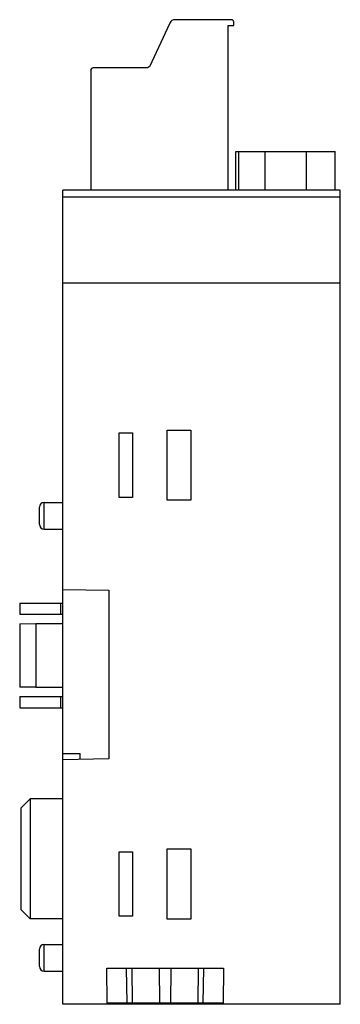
# Model space of a CAD drawing. Header units: millimetres. Extents: x 22.6 to 50.2, y 8 to 92.7.
import ezdxf

# ---------------------------------------------------------------- set-up
doc = ezdxf.new("R2010")
doc.units = ezdxf.units.MM
doc.header["$LTSCALE"] = 6.533226
doc.layers.get('0').update_dxf_attribs({"linetype": 'CONTINUOUS'})

msp = doc.modelspace()

# ---------------------------------------------------------------- linework, layer by layer
at = {"color": 7, "linetype": 'Continuous'}
for p, q in [((35.538, 92.392), (33.783, 88.628)), ((40.84, 92.681), (35.991, 92.681)), ((41.04, 92.181), (41.04, 92.481)), ((40.54, 78.035), (40.54, 92.181)), ((40.54, 92.181), (41.04, 92.181)), ((28.74, 88.335), (28.74, 78.035)), ((33.64, 88.535), (28.94, 88.535)), ((33.653, 88.569), (33.64, 88.535)), ((33.783, 88.628), (33.74, 88.628)), ((41.22, 78.035), (41.22, 81.336)), ((41.22, 81.336), (49.746, 81.336)), ((41.433, 81.336), (41.433, 78.035)), ((43.72, 78.035), (43.72, 81.336)), ((47.246, 81.336), (47.246, 78.035)), ((49.746, 78.035), (49.746, 81.336)), ((26.34, 8.035), (26.34, 78.035)), ((50.19, 78.035), (26.34, 78.035)), ((50.19, 8.035), (50.19, 78.035)), ((26.34, 77.446), (50.19, 77.446)), ((50.19, 70.035), (26.34, 70.035)), ((31.185, 51.618), (31.185, 57.153)), ((31.185, 57.153), (32.34, 57.153)), ((32.34, 57.153), (32.34, 51.618)), ((35.322, 51.368), (35.322, 57.403)), ((35.322, 57.403), (37.357, 57.403)), ((37.357, 57.403), (37.357, 51.368)), ((24.74, 48.887), (24.74, 51.184)), ((24.74, 51.184), (26.34, 51.184)), ((32.34, 51.618), (31.185, 51.618)), ((37.357, 51.368), (35.322, 51.368)), ((24.34, 49.287), (24.34, 50.784)), ((24.74, 48.887), (26.34, 48.887)), ((26.34, 43.704), (30.29, 43.635)), ((30.29, 43.635), (30.29, 29.135)), ((22.64, 42.535), (22.64, 41.562)), ((22.64, 42.535), (26.34, 42.535)), ((26.14, 42.535), (26.14, 41.562)), ((22.64, 41.562), (26.34, 41.562)), ((22.64, 40.758), (24.04, 40.767)), ((22.64, 40.758), (22.64, 35.313)), ((24.04, 40.767), (24.04, 35.303)), ((24.04, 40.767), (26.34, 40.767)), ((24.04, 35.303), (22.64, 35.313)), ((24.04, 35.303), (26.34, 35.303)), ((22.64, 34.508), (26.34, 34.508)), ((22.64, 34.508), (22.64, 33.535)), ((26.14, 34.508), (26.14, 33.535)), ((22.64, 33.535), (26.34, 33.535)), ((26.34, 29.589), (27.84, 29.589)), ((30.29, 29.135), (26.34, 29.066)), ((27.84, 29.092), (27.84, 29.589)), ((22.74, 24.886), (23.54, 25.686)), ((26.34, 25.686), (23.54, 25.686)), ((23.54, 25.686), (23.54, 15.384)), ((22.74, 24.886), (22.74, 16.184)), ((35.322, 21.403), (37.357, 21.403)), ((35.322, 15.368), (35.322, 21.403)), ((37.357, 21.403), (37.357, 15.368)), ((31.185, 21.153), (32.34, 21.153)), ((31.185, 15.618), (31.185, 21.153)), ((32.34, 21.153), (32.34, 15.618)), ((23.54, 15.384), (22.74, 16.184)), ((26.34, 15.384), (23.54, 15.384)), ((32.34, 15.618), (31.185, 15.618)), ((37.357, 15.368), (35.322, 15.368)), ((24.34, 11.287), (24.34, 12.784)), ((24.74, 13.184), (26.34, 13.184)), ((24.74, 10.887), (24.74, 13.184)), ((30.121, 11.135), (40.158, 11.135)), ((30.158, 8.135), (30.121, 11.135)), ((31.862, 8.135), (31.825, 11.135)), ((32.277, 11.135), (32.314, 8.135)), ((34.678, 8.135), (34.641, 11.135)), ((35.638, 11.135), (35.601, 8.135)), ((37.966, 8.135), (38.002, 11.135)), ((38.418, 8.135), (38.455, 11.135)), ((40.158, 11.135), (40.122, 8.135)), ((24.74, 10.887), (26.34, 10.887)), ((50.19, 8.035), (26.34, 8.035)), ((40.122, 8.135), (30.158, 8.135)), ((33.037, 8.135), (33.037, 8.035)), ((37.243, 8.035), (37.243, 8.135))]:
    msp.add_line(p, q, dxfattribs=at)
for centre, radius, start, end in [((35.991, 92.181), 0.5, 90, 155), ((40.84, 92.481), 0.2, 0, 90), ((28.94, 88.335), 0.2, 90, 180), ((33.74, 88.535), 0.0932, 90, 158.72103), ((24.74, 50.784), 0.4, 90, 180), ((24.74, 49.287), 0.4, 180, 270), ((24.74, 12.784), 0.4, 90, 180), ((24.74, 11.287), 0.4, 180, 270)]:
    msp.add_arc(centre, radius, start, end, dxfattribs=at)

doc.saveas('drawing.dxf')
